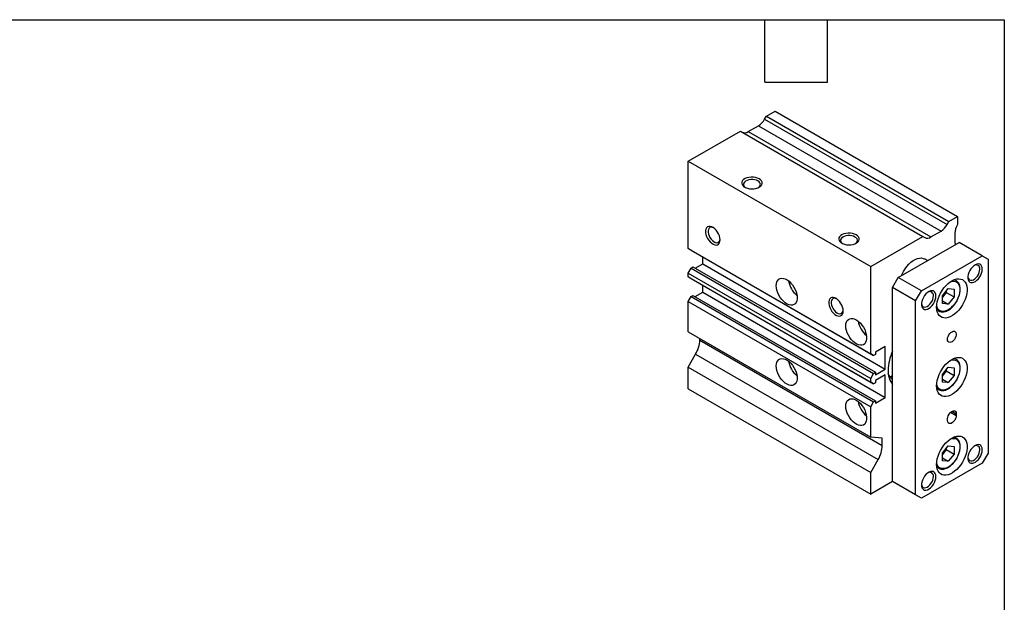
# Model space of a CAD drawing. Header units: millimetres. Extents: x 13 to 546, y 13 to 419.
# Tile 4 of 4: x 306 to 546, y 277 to 419. Entities that reach past the tile are written whole.
import ezdxf

# ---------------------------------------------------------------- set-up
doc = ezdxf.new("R2010")
doc.units = ezdxf.units.MM
doc.header["$LTSCALE"] = 2
doc.linetypes.add('SLD-Solid', pattern=[0])
doc.layers.add('TEXT', color=140, linetype='SLD-Solid', lineweight=25)

msp = doc.modelspace()

# ---------------------------------------------------------------- linework, layer by layer
for p, q in [((488.042, 395.575), (490.163, 396.8)), ((490.163, 396.8), (534.711, 371.083)), ((487.603, 394.814), (488.042, 395.575)), ((487.603, 394.814), (532.15, 369.098)), ((488.042, 395.575), (532.59, 369.859)), ((468.95, 384.554), (481.678, 391.902)), ((481.678, 391.902), (526.226, 366.185)), ((483.617, 391.796), (486.103, 393.231)), ((483.617, 391.796), (528.165, 366.079)), ((486.103, 393.231), (530.65, 367.514)), ((468.95, 363.267), (468.95, 384.554)), ((468.95, 384.554), (513.498, 358.837)), ((532.59, 369.859), (534.711, 371.083)), ((534.711, 371.083), (534.711, 369.153)), ((532.15, 369.098), (532.59, 369.859)), ((513.498, 358.837), (526.226, 366.185)), ((526.226, 366.185), (526.665, 365.931)), ((528.165, 366.079), (530.65, 367.514)), ((534.004, 366.919), (534.004, 365.155)), ((468.95, 363.267), (513.498, 337.55)), ((469.657, 362.858), (468.95, 363.267)), ((520.215, 356.183), (535.065, 364.756)), ((540.721, 361.49), (535.065, 364.756)), ((469.657, 362.858), (514.205, 337.142)), ((472.486, 359.527), (472.486, 361.226)), ((525.872, 352.918), (540.721, 361.49)), ((527.336, 360.294), (526.604, 360.717)), ((540.721, 361.49), (542.136, 360.673)), ((542.136, 360.673), (542.136, 313.314)), ((468.95, 357.265), (469.657, 358.49)), ((469.657, 358.49), (470.117, 358.755)), ((469.657, 358.49), (514.205, 332.773)), ((470.117, 358.755), (514.665, 333.038)), ((470.633, 358.457), (472.486, 359.527)), ((472.486, 359.527), (517.033, 333.81)), ((513.498, 337.55), (513.498, 358.837)), ((468.95, 357.265), (513.498, 331.548)), ((468.95, 356.318), (468.95, 357.265)), ((468.95, 356.318), (513.498, 330.601)), ((469.657, 355.91), (468.95, 356.318)), ((469.657, 355.91), (514.205, 330.193)), ((518.801, 353.734), (520.215, 356.183)), ((525.872, 352.918), (520.215, 356.183)), ((472.486, 352.586), (472.486, 354.277)), ((524.458, 350.468), (518.801, 353.734)), ((518.801, 306.374), (518.801, 353.734)), ((530.999, 351.717), (532.413, 353.476)), ((532.413, 353.476), (533.827, 353.349)), ((533.827, 353.349), (533.827, 351.464)), ((534.396, 355.352), (533.88, 355.65)), ((468.95, 350.316), (469.657, 351.541)), ((469.657, 351.541), (470.117, 351.806)), ((469.657, 351.541), (514.205, 325.824)), ((470.117, 351.806), (514.665, 326.09)), ((470.626, 351.512), (472.486, 352.586)), ((472.486, 352.586), (517.033, 326.869)), ((524.458, 350.468), (525.872, 352.918)), ((531.944, 352.551), (530.999, 351.375)), ((530.999, 349.831), (530.999, 351.717)), ((531.944, 352.893), (531.944, 352.551)), ((531.944, 352.551), (533.827, 351.464)), ((533.827, 351.464), (532.413, 349.704)), ((468.95, 350.316), (513.498, 324.6)), ((468.95, 342.91), (468.95, 350.316)), ((524.458, 303.109), (524.458, 350.468)), ((530.999, 350.521), (532.413, 349.704)), ((532.413, 349.704), (530.999, 349.831)), ((529.631, 348.289), (530.147, 347.991)), ((530.179, 347.973), (530.147, 347.991)), ((468.95, 342.91), (513.498, 317.193)), ((471.779, 340.927), (471.779, 341.278)), ((471.779, 340.927), (516.326, 315.21)), ((517.033, 339.362), (514.665, 337.995)), ((517.033, 333.81), (517.033, 339.362)), ((468.95, 334.337), (470.743, 337.442)), ((470.743, 337.442), (515.291, 311.725)), ((514.205, 337.142), (513.498, 337.55)), ((514.665, 337.407), (514.205, 337.142)), ((514.665, 337.995), (514.665, 337.407)), ((534.396, 336.164), (533.88, 336.462)), ((468.95, 334.337), (513.498, 308.62)), ((468.95, 329.029), (468.95, 334.337)), ((530.999, 332.528), (532.413, 334.287)), ((532.413, 334.287), (533.827, 334.161)), ((533.827, 334.161), (533.827, 332.275)), ((513.498, 331.548), (514.205, 332.773)), ((514.205, 332.773), (514.665, 333.038)), ((514.665, 332.442), (517.033, 333.81)), ((514.665, 333.038), (514.665, 332.442)), ((517.033, 332.422), (514.665, 331.054)), ((517.033, 326.869), (517.033, 332.422)), ((531.944, 333.362), (530.999, 332.186)), ((530.999, 330.642), (530.999, 332.528)), ((531.944, 333.704), (531.944, 333.362)), ((531.944, 333.362), (533.827, 332.275)), ((533.827, 332.275), (532.413, 330.516)), ((513.498, 330.601), (513.498, 331.548)), ((514.205, 330.193), (513.498, 330.601)), ((514.665, 330.458), (514.205, 330.193)), ((514.665, 331.054), (514.665, 330.458)), ((530.999, 331.332), (532.413, 330.516)), ((532.413, 330.516), (530.999, 330.642)), ((468.95, 329.029), (513.498, 303.312)), ((514.665, 325.502), (517.033, 326.869)), ((529.631, 329.1), (530.147, 328.802)), ((530.179, 328.784), (530.147, 328.802)), ((513.498, 324.6), (514.205, 325.824)), ((513.498, 317.193), (513.498, 324.6)), ((514.205, 325.824), (514.665, 326.09)), ((514.665, 326.09), (514.665, 325.502)), ((532.989, 323.291), (534.357, 322.501)), ((533.297, 323.521), (534.357, 322.909)), ((534.357, 322.909), (534.357, 322.501)), ((532.236, 321.276), (532.236, 321.684)), ((534.396, 316.975), (533.88, 317.273)), ((516.326, 316.941), (513.498, 317.193)), ((516.326, 315.21), (516.326, 316.941)), ((530.999, 313.339), (532.413, 315.098)), ((532.413, 315.098), (533.827, 314.972)), ((533.827, 314.972), (533.827, 313.086)), ((531.944, 314.173), (530.999, 312.997)), ((530.999, 311.453), (530.999, 313.339)), ((531.944, 314.515), (531.944, 314.173)), ((531.944, 314.173), (533.827, 313.086)), ((533.827, 313.086), (532.413, 311.327)), ((542.136, 313.314), (540.721, 310.864)), ((513.498, 308.62), (515.291, 311.725)), ((540.721, 310.864), (525.872, 302.292)), ((530.999, 312.143), (532.413, 311.327)), ((532.413, 311.327), (530.999, 311.453)), ((513.498, 303.312), (513.498, 308.62)), ((529.631, 309.911), (530.147, 309.614)), ((530.179, 309.596), (530.147, 309.614)), ((518.802, 306.374), (513.498, 303.312)), ((524.458, 303.109), (518.801, 306.374)), ((520.215, 305.558), (518.801, 306.374)), ((525.872, 302.292), (520.215, 305.558)), ((525.872, 302.292), (524.458, 303.109))]:
    msp.add_line(p, q)
at = {"flags": 128}
for points in [[(486.274, 380.268), (485.853, 380.463), (485.369, 380.602), (484.844, 380.677), (484.304, 380.686), (483.773, 380.627), (483.276, 380.504), (482.837, 380.322), (482.476, 380.089), (482.21, 379.818), (482.051, 379.519), (482.007, 379.208), (482.08, 378.899), (482.267, 378.606), (482.558, 378.343), (482.94, 378.122), (483.396, 377.954), (483.903, 377.847), (484.439, 377.805), (484.978, 377.83), (485.494, 377.922), (485.965, 378.075), (486.367, 378.284), (486.683, 378.537), (486.896, 378.824), (486.998, 379.13), (486.984, 379.442), (486.853, 379.745), (486.613, 380.025), (486.274, 380.268)], [(485.968, 379.737), (485.592, 379.909), (485.157, 380.026), (484.687, 380.082), (484.207, 380.074), (483.743, 380.003), (483.321, 379.871), (482.962, 379.687), (482.687, 379.46), (482.51, 379.203), (482.44, 378.928), (482.482, 378.652), (482.633, 378.389), (482.885, 378.154), (482.906, 378.139)], [(486.107, 378.139), (486.2, 378.209), (486.427, 378.453), (486.552, 378.721), (486.566, 378.998), (486.469, 379.269), (486.266, 379.52), (485.968, 379.737)], [(476.728, 365.366), (476.687, 365.829), (476.565, 366.317), (476.368, 366.809), (476.105, 367.282), (475.789, 367.712), (475.433, 368.08), (475.056, 368.37), (474.674, 368.566), (474.306, 368.661), (473.968, 368.649), (473.677, 368.531), (473.446, 368.313), (473.285, 368.005), (473.203, 367.622), (473.203, 367.18), (473.285, 366.702), (473.446, 366.208), (473.677, 365.724), (473.968, 365.27), (474.306, 364.868), (474.674, 364.537), (475.056, 364.293), (475.433, 364.147), (475.789, 364.105), (476.105, 364.17), (476.368, 364.339), (476.565, 364.603), (476.687, 364.951), (476.728, 365.366)], [(475.121, 368.327), (474.847, 368.422), (474.536, 368.447), (474.264, 368.37), (474.046, 368.196), (473.893, 367.933), (473.815, 367.597), (473.815, 367.205), (473.893, 366.779), (474.046, 366.341), (474.264, 365.915), (474.536, 365.523), (474.847, 365.188), (475.182, 364.927), (475.52, 364.755), (475.846, 364.679), (476.139, 364.706), (476.386, 364.832), (476.573, 365.052), (476.689, 365.353), (476.721, 365.555)], [(509.962, 366.593), (509.541, 366.788), (509.057, 366.927), (508.532, 367.002), (507.992, 367.011), (507.461, 366.952), (506.964, 366.829), (506.525, 366.647), (506.164, 366.414), (505.898, 366.143), (505.739, 365.844), (505.695, 365.533), (505.768, 365.224), (505.955, 364.931), (506.246, 364.668), (506.628, 364.448), (507.084, 364.28), (507.591, 364.172), (508.127, 364.13), (508.666, 364.155), (509.182, 364.247), (509.653, 364.4), (510.055, 364.609), (510.371, 364.862), (510.584, 365.149), (510.686, 365.455), (510.672, 365.767), (510.541, 366.07), (510.301, 366.35), (509.962, 366.593)], [(509.656, 366.063), (509.28, 366.234), (508.845, 366.352), (508.375, 366.408), (507.895, 366.4), (507.431, 366.328), (507.009, 366.196), (506.65, 366.012), (506.375, 365.785), (506.198, 365.528), (506.128, 365.254), (506.17, 364.978), (506.321, 364.715), (506.573, 364.479), (506.594, 364.464)], [(509.795, 364.464), (509.888, 364.534), (510.115, 364.778), (510.24, 365.046), (510.254, 365.323), (510.157, 365.594), (509.954, 365.845), (509.656, 366.063)], [(521.043, 356.661), (521.183, 357), (521.513, 357.667), (521.9, 358.306), (522.337, 358.902), (522.813, 359.441), (523.318, 359.913), (523.84, 360.305), (524.369, 360.61), (524.891, 360.821), (525.396, 360.933), (525.872, 360.943), (526.309, 360.851), (526.604, 360.717)], [(537.193, 356.372), (537.196, 356.346), (537.274, 356.01), (537.426, 355.748), (537.644, 355.573), (537.917, 355.497), (538.228, 355.521), (538.562, 355.646), (538.901, 355.864), (539.226, 356.165), (539.52, 356.53), (539.767, 356.942), (539.954, 357.377), (540.07, 357.812), (540.109, 358.224)], [(540.721, 358.224), (540.68, 358.639), (540.558, 358.987), (540.361, 359.251), (540.098, 359.42), (539.782, 359.485), (539.427, 359.443), (539.049, 359.297), (538.668, 359.053), (538.299, 358.722), (537.962, 358.32), (537.67, 357.866), (537.439, 357.381), (537.278, 356.888), (537.196, 356.41), (537.196, 355.968), (537.278, 355.584), (537.439, 355.276), (537.67, 355.059), (537.962, 354.941), (538.299, 354.929), (538.668, 355.024), (539.049, 355.22), (539.427, 355.509), (539.782, 355.878), (540.098, 356.308), (540.361, 356.78), (540.558, 357.272), (540.68, 357.761), (540.721, 358.224)], [(490.446, 354.181), (490.487, 354.682), (490.608, 355.12), (490.806, 355.48), (491.075, 355.752), (491.405, 355.926), (491.785, 355.996), (492.205, 355.961), (492.65, 355.821), (493.106, 355.582), (493.558, 355.25), (493.992, 354.837), (494.394, 354.355), (494.751, 353.82), (495.051, 353.25), (495.285, 352.663), (495.446, 352.077), (495.527, 351.511), (495.527, 350.984), (495.446, 350.512), (495.285, 350.112), (495.051, 349.794), (494.751, 349.571), (494.394, 349.448), (493.992, 349.431), (493.558, 349.518), (493.106, 349.709), (492.65, 349.995), (492.205, 350.37), (491.785, 350.819), (491.405, 351.329), (491.075, 351.884), (490.806, 352.465), (490.608, 353.054), (490.487, 353.632), (490.446, 354.181)], [(529.584, 348.937), (529.624, 349.584), (529.742, 350.263), (529.935, 350.959), (530.201, 351.658), (530.532, 352.344), (530.922, 353.004), (531.363, 353.623), (531.845, 354.187), (532.358, 354.685), (532.891, 355.107), (533.432, 355.442), (533.971, 355.685), (534.495, 355.829), (534.994, 355.872), (535.457, 355.813), (535.873, 355.653), (536.235, 355.396), (536.534, 355.047), (536.764, 354.613), (536.92, 354.104), (536.999, 353.53), (536.999, 352.904), (536.92, 352.24), (536.764, 351.55), (536.534, 350.851), (536.235, 350.156), (535.873, 349.481), (535.457, 348.84), (534.994, 348.247), (534.495, 347.715), (533.971, 347.254), (533.432, 346.874), (532.891, 346.584), (532.358, 346.39), (531.845, 346.296), (531.363, 346.304), (530.922, 346.414), (530.532, 346.623), (530.201, 346.927), (529.935, 347.32), (529.742, 347.793), (529.624, 348.335), (529.584, 348.937)], [(532.952, 355.149), (533.251, 355.236), (533.702, 355.287), (534.116, 355.232), (534.48, 355.072), (534.786, 354.812), (535.022, 354.459), (535.184, 354.023), (535.266, 353.518), (535.266, 352.957), (535.184, 352.357), (535.022, 351.734), (534.786, 351.108), (534.48, 350.495), (534.116, 349.914), (533.702, 349.381), (533.251, 348.912), (532.777, 348.52), (532.291, 348.216), (531.81, 348.009), (531.345, 347.905), (530.911, 347.907), (530.521, 348.015), (530.185, 348.226), (529.913, 348.534), (529.713, 348.93), (529.6, 349.343)], [(506.78, 348.017), (506.739, 348.48), (506.617, 348.969), (506.42, 349.461), (506.157, 349.933), (505.841, 350.363), (505.485, 350.732), (505.108, 351.021), (504.727, 351.217), (504.358, 351.312), (504.02, 351.3), (503.729, 351.183), (503.498, 350.965), (503.337, 350.657), (503.255, 350.273), (503.255, 349.832), (503.337, 349.353), (503.498, 348.86), (503.729, 348.375), (504.02, 347.921), (504.358, 347.519), (504.727, 347.188), (505.108, 346.944), (505.485, 346.798), (505.841, 346.756), (506.157, 346.821), (506.42, 346.99), (506.617, 347.254), (506.739, 347.602), (506.78, 348.017)], [(505.173, 350.978), (504.9, 351.073), (504.588, 351.098), (504.316, 351.021), (504.098, 350.847), (503.945, 350.585), (503.867, 350.249), (503.867, 349.857), (503.945, 349.43), (504.098, 348.992), (504.316, 348.566), (504.588, 348.175), (504.9, 347.84), (505.234, 347.579), (505.573, 347.406), (505.898, 347.331), (506.192, 347.357), (506.438, 347.483), (506.625, 347.703), (506.741, 348.004), (506.773, 348.207)], [(525.879, 349.841), (525.882, 349.815), (525.96, 349.479), (526.113, 349.216), (526.331, 349.042), (526.603, 348.965), (526.915, 348.99), (527.249, 349.115), (527.588, 349.333), (527.913, 349.633), (528.207, 349.999), (528.453, 350.41), (528.64, 350.845), (528.756, 351.281), (528.795, 351.693)], [(529.408, 351.693), (529.366, 352.108), (529.244, 352.455), (529.047, 352.72), (528.784, 352.889), (528.468, 352.954), (528.113, 352.912), (527.736, 352.766), (527.354, 352.521), (526.986, 352.191), (526.648, 351.789), (526.357, 351.335), (526.125, 350.85), (525.965, 350.357), (525.883, 349.878), (525.883, 349.437), (525.965, 349.053), (526.125, 348.745), (526.357, 348.527), (526.648, 348.41), (526.986, 348.398), (527.354, 348.493), (527.736, 348.689), (528.113, 348.978), (528.468, 349.347), (528.784, 349.777), (529.047, 350.249), (529.244, 350.741), (529.366, 351.23), (529.408, 351.693)], [(507.417, 344.384), (507.458, 344.885), (507.579, 345.323), (507.777, 345.683), (508.045, 345.955), (508.375, 346.129), (508.756, 346.199), (509.176, 346.164), (509.621, 346.024), (510.076, 345.785), (510.529, 345.453), (510.963, 345.04), (511.365, 344.558), (511.721, 344.023), (512.022, 343.453), (512.256, 342.866), (512.416, 342.28), (512.498, 341.714), (512.498, 341.187), (512.416, 340.716), (512.256, 340.315), (512.022, 339.997), (511.721, 339.774), (511.365, 339.651), (510.963, 339.634), (510.529, 339.721), (510.076, 339.912), (509.621, 340.199), (509.176, 340.573), (508.756, 341.022), (508.375, 341.532), (508.045, 342.087), (507.777, 342.668), (507.579, 343.257), (507.458, 343.835), (507.417, 344.384)], [(532.236, 341.077), (532.275, 341.43), (532.391, 341.803), (532.573, 342.167), (532.809, 342.495), (533.081, 342.764), (533.369, 342.953), (533.652, 343.049), (533.908, 343.043), (534.12, 342.938), (534.27, 342.739), (534.348, 342.463), (534.348, 342.129), (534.27, 341.763), (534.12, 341.392), (533.908, 341.042), (533.652, 340.741), (533.369, 340.509), (533.081, 340.366), (532.809, 340.32), (532.573, 340.377), (532.391, 340.53), (532.275, 340.77), (532.236, 341.077)], [(529.584, 329.748), (529.624, 330.395), (529.742, 331.074), (529.935, 331.77), (530.201, 332.469), (530.532, 333.156), (530.922, 333.815), (531.363, 334.434), (531.845, 334.998), (532.358, 335.496), (532.891, 335.918), (533.432, 336.253), (533.971, 336.496), (534.495, 336.64), (534.994, 336.683), (535.457, 336.625), (535.873, 336.465), (536.235, 336.207), (536.534, 335.858), (536.764, 335.424), (536.92, 334.915), (536.999, 334.341), (536.999, 333.716), (536.92, 333.051), (536.764, 332.361), (536.534, 331.662), (536.235, 330.967), (535.873, 330.292), (535.457, 329.652), (534.994, 329.059), (534.495, 328.526), (533.971, 328.065), (533.432, 327.685), (532.891, 327.396), (532.358, 327.202), (531.845, 327.108), (531.363, 327.115), (530.922, 327.225), (530.532, 327.434), (530.201, 327.738), (529.935, 328.131), (529.742, 328.604), (529.624, 329.147), (529.584, 329.748)], [(490.446, 334.584), (490.487, 335.085), (490.608, 335.523), (490.806, 335.883), (491.075, 336.155), (491.405, 336.329), (491.785, 336.399), (492.205, 336.364), (492.65, 336.224), (493.106, 335.985), (493.558, 335.653), (493.992, 335.24), (494.394, 334.758), (494.751, 334.223), (495.051, 333.653), (495.285, 333.066), (495.446, 332.48), (495.527, 331.914), (495.527, 331.387), (495.446, 330.916), (495.285, 330.515), (495.051, 330.197), (494.751, 329.974), (494.394, 329.851), (493.992, 329.834), (493.558, 329.921), (493.106, 330.112), (492.65, 330.398), (492.205, 330.773), (491.785, 331.222), (491.405, 331.732), (491.075, 332.287), (490.806, 332.868), (490.608, 333.457), (490.487, 334.035), (490.446, 334.584)], [(532.952, 335.961), (533.251, 336.047), (533.702, 336.099), (534.116, 336.043), (534.48, 335.883), (534.786, 335.623), (535.022, 335.27), (535.184, 334.835), (535.266, 334.329), (535.266, 333.768), (535.184, 333.168), (535.022, 332.546), (534.786, 331.919), (534.48, 331.307), (534.116, 330.726), (533.702, 330.193), (533.251, 329.723), (532.777, 329.331), (532.291, 329.027), (531.81, 328.82), (531.345, 328.716), (530.911, 328.719), (530.521, 328.827), (530.185, 329.038), (529.913, 329.345), (529.713, 329.741), (529.6, 330.154)], [(518.305, 331.737), (517.99, 332.241), (517.779, 332.74)], [(507.417, 324.787), (507.458, 325.288), (507.579, 325.726), (507.777, 326.086), (508.045, 326.358), (508.375, 326.532), (508.756, 326.602), (509.176, 326.567), (509.621, 326.427), (510.076, 326.188), (510.529, 325.856), (510.963, 325.443), (511.365, 324.961), (511.721, 324.426), (512.022, 323.856), (512.256, 323.269), (512.416, 322.683), (512.498, 322.117), (512.498, 321.59), (512.416, 321.119), (512.256, 320.718), (512.022, 320.401), (511.721, 320.177), (511.365, 320.054), (510.963, 320.037), (510.529, 320.124), (510.076, 320.315), (509.621, 320.602), (509.176, 320.976), (508.756, 321.425), (508.375, 321.935), (508.045, 322.49), (507.777, 323.071), (507.579, 323.66), (507.458, 324.238), (507.417, 324.787)], [(532.236, 321.684), (532.279, 322.054), (532.405, 322.444), (532.602, 322.821), (532.856, 323.157), (533.146, 323.422), (533.448, 323.596), (533.737, 323.665), (533.991, 323.623), (534.189, 323.474), (534.314, 323.229), (534.357, 322.909)], [(534.357, 322.501), (534.314, 322.131), (534.189, 321.741), (533.991, 321.364), (533.737, 321.029), (533.448, 320.763), (533.146, 320.589), (532.856, 320.52), (532.602, 320.562), (532.405, 320.711), (532.279, 320.956), (532.236, 321.276)], [(529.584, 310.559), (529.624, 311.206), (529.742, 311.885), (529.935, 312.582), (530.201, 313.28), (530.532, 313.967), (530.922, 314.627), (531.363, 315.245), (531.845, 315.81), (532.358, 316.308), (532.891, 316.729), (533.432, 317.065), (533.971, 317.307), (534.495, 317.452), (534.994, 317.495), (535.457, 317.436), (535.873, 317.276), (536.235, 317.019), (536.534, 316.669), (536.764, 316.235), (536.92, 315.726), (536.999, 315.153), (536.999, 314.527), (536.92, 313.862), (536.764, 313.173), (536.534, 312.473), (536.235, 311.779), (535.873, 311.104), (535.457, 310.463), (534.994, 309.87), (534.495, 309.337), (533.971, 308.876), (533.432, 308.497), (532.891, 308.207), (532.358, 308.013), (531.845, 307.919), (531.363, 307.927), (530.922, 308.036), (530.532, 308.246), (530.201, 308.55), (529.935, 308.942), (529.742, 309.415), (529.624, 309.958), (529.584, 310.559)], [(532.952, 316.772), (533.251, 316.859), (533.702, 316.91), (534.116, 316.855), (534.48, 316.694), (534.786, 316.434), (535.022, 316.081), (535.184, 315.646), (535.266, 315.14), (535.266, 314.579), (535.184, 313.979), (535.022, 313.357), (534.786, 312.731), (534.48, 312.118), (534.116, 311.537), (533.702, 311.004), (533.251, 310.535), (532.777, 310.142), (532.291, 309.838), (531.81, 309.632), (531.345, 309.528), (530.911, 309.53), (530.521, 309.638), (530.185, 309.849), (529.913, 310.157), (529.713, 310.552), (529.6, 310.966)], [(540.721, 314.131), (540.68, 314.546), (540.558, 314.893), (540.361, 315.158), (540.098, 315.327), (539.782, 315.392), (539.427, 315.35), (539.049, 315.204), (538.668, 314.959), (538.299, 314.629), (537.962, 314.227), (537.67, 313.773), (537.439, 313.288), (537.278, 312.795), (537.196, 312.316), (537.196, 311.875), (537.278, 311.491), (537.439, 311.183), (537.67, 310.965), (537.962, 310.848), (538.299, 310.836), (538.668, 310.931), (539.049, 311.127), (539.427, 311.416), (539.782, 311.785), (540.098, 312.215), (540.361, 312.687), (540.558, 313.179), (540.68, 313.668), (540.721, 314.131)], [(537.193, 312.279), (537.196, 312.253), (537.274, 311.917), (537.426, 311.654), (537.644, 311.48), (537.917, 311.403), (538.228, 311.428), (538.562, 311.553), (538.901, 311.771), (539.226, 312.071), (539.52, 312.437), (539.767, 312.848), (539.954, 313.283), (540.07, 313.719), (540.109, 314.131)], [(529.408, 307.599), (529.366, 308.014), (529.244, 308.362), (529.047, 308.627), (528.784, 308.795), (528.468, 308.86), (528.113, 308.819), (527.736, 308.672), (527.354, 308.428), (526.986, 308.097), (526.648, 307.696), (526.357, 307.242), (526.125, 306.757), (525.965, 306.264), (525.883, 305.785), (525.883, 305.344), (525.965, 304.96), (526.125, 304.652), (526.357, 304.434), (526.648, 304.317), (526.986, 304.305), (527.354, 304.399), (527.736, 304.596), (528.113, 304.885), (528.468, 305.253), (528.784, 305.684), (529.047, 306.156), (529.244, 306.648), (529.366, 307.137), (529.408, 307.599)], [(525.879, 305.748), (525.882, 305.722), (525.96, 305.385), (526.113, 305.123), (526.331, 304.949), (526.603, 304.872), (526.915, 304.897), (527.249, 305.022), (527.588, 305.24), (527.913, 305.54), (528.207, 305.906), (528.453, 306.317), (528.64, 306.752), (528.756, 307.187), (528.795, 307.599)]]:
    msp.add_lwpolyline(points, dxfattribs=at)
for centre, radius, start, end in [((483.812, 396.903), 4.328, 301.95467, 331.14439), ((482.739, 393.023), 1.509, 245.68605, 305.61817), ((528.36, 371.186), 4.328, 301.95467, 331.14439), ((538.402, 366.756), 4.401, 146.99656, 177.87681), ((527.286, 367.306), 1.509, 245.68605, 305.61817), ((535.997, 365.102), 1.994, 178.48145, 205.22653), ((539.23, 358.368), 0.891, 350.70742, 119.4006), ((499.166, 356.275), 5.784, 189.39781, 230.59682), ((533.644, 354.027), 1.524, 59.96688, 89.75288), ((527.916, 351.836), 0.891, 350.70742, 119.4006), ((530.946, 349.333), 1.562, 210.60957, 239.2305), ((516.136, 346.478), 5.784, 189.39781, 230.59682), ((464.569, 341.173), 7.214, 328.85627, 358.0435), ((529.928, 333.216), 12.191, 155.87831, 178.55364), ((499.166, 336.678), 5.784, 189.39781, 230.59682), ((533.644, 334.838), 1.524, 59.96688, 89.75288), ((522.88, 333.216), 5.149, 176.57325, 217.60618), ((517.876, 333.299), 1.395, 282.00279, 311.50906), ((518.75, 332.075), 0.559, 217.2139, 275.22104), ((530.946, 330.144), 1.562, 210.60957, 239.2305), ((516.136, 326.881), 5.784, 189.39781, 230.59682), ((509.116, 315.456), 7.214, 328.85627, 358.0435), ((533.644, 315.65), 1.524, 59.96688, 89.75288), ((539.23, 314.274), 0.891, 350.70742, 119.4006), ((530.946, 310.956), 1.562, 210.60957, 239.2305), ((527.916, 307.743), 0.891, 350.70742, 119.4006)]:
    msp.add_arc(centre, radius, start, end)
for points, knots in [([(534.36, 350.233), (534.417, 350.323), (534.591, 350.596), (534.825, 351.085), (535.059, 351.681), (535.225, 352.279), (535.322, 352.863), (535.347, 353.422), (535.297, 353.941), (535.173, 354.409), (534.974, 354.811), (534.721, 355.133), (534.506, 355.275), (534.405, 355.342)], [0, 0, 0, 0, 0.0470984, 0.1432977, 0.2395506, 0.3359174, 0.4324638, 0.5292429, 0.6262595, 0.7233428, 0.8199564, 0.915315, 1, 1, 1, 1]), ([(530.187, 347.981), (530.222, 347.958), (530.369, 347.864), (530.674, 347.789), (531.09, 347.761), (531.534, 347.83), (531.996, 347.988), (532.466, 348.233), (532.931, 348.561), (533.382, 348.962), (533.804, 349.428), (534.135, 349.856), (534.303, 350.138), (534.36, 350.233)], [0, 0, 0, 0, 0.0319351, 0.13061, 0.2295266, 0.3298684, 0.4318, 0.5347381, 0.6380474, 0.7413074, 0.844437, 0.9474529, 1, 1, 1, 1]), ([(534.36, 331.045), (534.417, 331.134), (534.591, 331.408), (534.825, 331.896), (535.059, 332.492), (535.225, 333.09), (535.322, 333.675), (535.347, 334.233), (535.297, 334.752), (535.173, 335.22), (534.974, 335.622), (534.721, 335.944), (534.506, 336.086), (534.405, 336.153)], [0, 0, 0, 0, 0.0470984, 0.1432977, 0.2395506, 0.3359174, 0.4324638, 0.5292429, 0.6262595, 0.7233428, 0.8199564, 0.915315, 1, 1, 1, 1]), ([(530.187, 328.793), (530.222, 328.77), (530.369, 328.676), (530.674, 328.601), (531.09, 328.572), (531.534, 328.641), (531.996, 328.799), (532.466, 329.045), (532.931, 329.373), (533.382, 329.774), (533.804, 330.239), (534.135, 330.668), (534.303, 330.949), (534.36, 331.045)], [0, 0, 0, 0, 0.0319351, 0.13061, 0.2295266, 0.3298684, 0.4318, 0.5347381, 0.6380474, 0.7413074, 0.844437, 0.9474529, 1, 1, 1, 1]), ([(534.36, 311.856), (534.417, 311.946), (534.591, 312.219), (534.825, 312.708), (535.059, 313.304), (535.225, 313.902), (535.322, 314.486), (535.347, 315.044), (535.297, 315.564), (535.173, 316.032), (534.974, 316.433), (534.721, 316.756), (534.506, 316.898), (534.405, 316.965)], [0, 0, 0, 0, 0.04709841, 0.14329772, 0.23955062, 0.33591736, 0.43246384, 0.52924286, 0.62625949, 0.72334282, 0.8199564, 0.91531498, 1, 1, 1, 1]), ([(530.187, 309.604), (530.222, 309.581), (530.369, 309.487), (530.674, 309.412), (531.09, 309.384), (531.534, 309.452), (531.996, 309.61), (532.466, 309.856), (532.931, 310.184), (533.382, 310.585), (533.804, 311.051), (534.135, 311.479), (534.303, 311.761), (534.36, 311.856)], [0, 0, 0, 0, 0.0319351, 0.13061, 0.2295266, 0.3298684, 0.4318, 0.5347381, 0.6380474, 0.7413074, 0.844437, 0.9474529, 1, 1, 1, 1])]:
    msp.add_open_spline(points, degree=3, knots=knots)
at = {"layer": 'TEXT'}
for p, q in [((12.7, 419.1), (546.1, 419.1)), ((487.68, 403.86), (487.68, 419.1)), ((502.92, 403.86), (502.92, 419.1)), ((546.1, 419.1), (546.1, 12.7)), ((487.68, 403.86), (502.92, 403.86))]:
    msp.add_line(p, q, dxfattribs=at)

doc.saveas('drawing.dxf')
